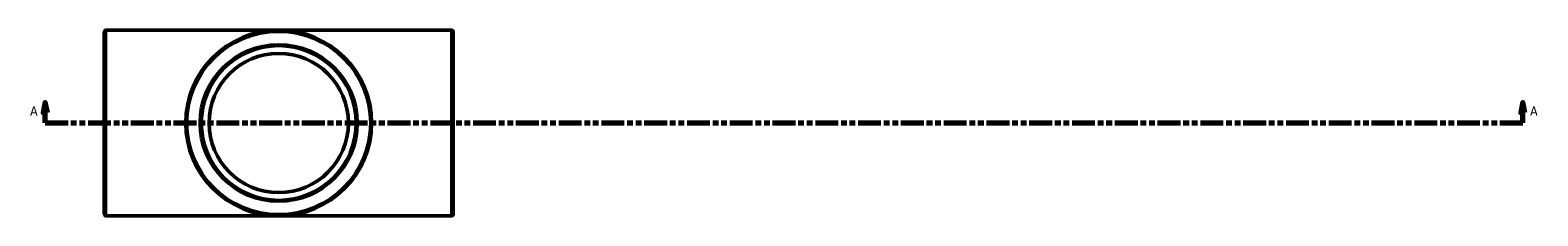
# Model space of a CAD drawing. Header units: millimetres. Extents: x -64 to 1523, y -1192 to 1259.
# Tile 2 of 4: x 508 to 1238, y -306 to -216. Entities that reach past the tile are written whole.
import ezdxf

# ---------------------------------------------------------------- set-up
doc = ezdxf.new("R2010")
doc.units = ezdxf.units.MM
doc.linetypes.add('DOUBLE_DASH_CHAIN', pattern=[1.2403, 0.6614, -0.0827, 0.1654, -0.0827, 0.1654, -0.0827])
for name, color, linetype, lineweight in [('Section Line (ANSI)', 7, 'DOUBLE_DASH_CHAIN', 70), ('Visible (ANSI)', 7, 'Continuous', 50), ('Visible Narrow (ANSI)', 7, 'Continuous', 35)]:
    doc.layers.add(name, color=color, linetype=linetype, lineweight=lineweight)
doc.styles.add('Label Text (ANSI)', font='tahoma.ttf')

# ---------------------------------------------------------------- blocks, each defined once
blk = doc.blocks.new('2dTransSection0')
at = {"layer": 'Section Line (ANSI)', "linetype": 'Continuous'}
for p, q in [((514.98, -251.42), (513.98, -256.42)), ((514.98, -256.42), (514.98, -251.42)), ((515.98, -256.42), (514.98, -251.42)), ((1230.68, -251.42), (1229.68, -256.42)), ((1230.68, -256.42), (1230.68, -251.42)), ((1231.68, -256.42), (1230.68, -251.42)), ((513.98, -256.42), (515.98, -256.42)), ((514.98, -261.42), (514.98, -256.42)), ((514.98, -261.42), (526.11, -261.42)), ((1219.56, -261.42), (1230.68, -261.42)), ((1229.68, -256.42), (1231.68, -256.42)), ((1230.68, -261.42), (1230.68, -256.42))]:
    blk.add_line(p, q, dxfattribs=at)
at = {"layer": 'Section Line (ANSI)', "linetype": 'DOUBLE_DASH_CHAIN', "ltscale": 16.707954}
blk.add_line((514.98, -261.42), (1230.68, -261.42), dxfattribs=at)
at = {"layer": 'Section Line (ANSI)', "linetype": 'Continuous', "flags": 128}
for points in [[(515.98, -256.42), (514.98, -251.42), (513.98, -256.42), (515.98, -256.42)], [(1231.68, -256.42), (1230.68, -251.42), (1229.68, -256.42), (1231.68, -256.42)]]:
    blk.add_lwpolyline(points, dxfattribs=at)
at = {"layer": 'Section Line (ANSI)'}
for points in [[(515.98, -256.42), (514.98, -251.42), (513.98, -256.42), (515.98, -256.42)], [(1231.68, -256.42), (1230.68, -251.42), (1229.68, -256.42), (1231.68, -256.42)]]:
    blk.add_solid(points, dxfattribs=at)
at = {"layer": 'Section Line (ANSI)', "char_height": 4.57, "attachment_point": 7, "style": 'Label Text (ANSI)'}
for insert in [(507.62, -257.92), (1234.15, -257.92)]:
    blk.add_mtext('A', dxfattribs=dict(at, insert=insert))

msp = doc.modelspace()

# ---------------------------------------------------------------- linework, layer by layer
at = {"layer": 'Visible (ANSI)'}
for p, q in [((543.531, -305.675), (543.531, -217.175)), ((544.281, -216.425), (711.781, -216.425)), ((712.531, -217.175), (712.531, -305.675)), ((544.281, -306.425), (711.781, -306.425))]:
    msp.add_line(p, q, dxfattribs=at)
for radius in [45, 37.5, 33.75]:
    msp.add_circle((628.031, -261.425), radius, dxfattribs=at)
for centre, start, end in [((544.281, -217.175), 90, 180), ((711.781, -217.175), 0, 90), ((544.281, -305.675), 180, 270), ((711.781, -305.675), 270, 0)]:
    msp.add_arc(centre, 0.75, start, end, dxfattribs=at)
at = {"layer": 'Visible Narrow (ANSI)'}
for p, q in [((544.281, -216.979), (544.281, -305.871)), ((711.781, -305.871), (711.781, -216.979))]:
    msp.add_line(p, q, dxfattribs=at)
for radius in [44.25, 38.25]:
    msp.add_circle((628.031, -261.425), radius, dxfattribs=at)

# ---------------------------------------------------------------- block references
at = {"layer": 'Section Line (ANSI)'}
msp.add_blockref('2dTransSection0', (0, 0), dxfattribs=at)

doc.saveas('drawing.dxf')
